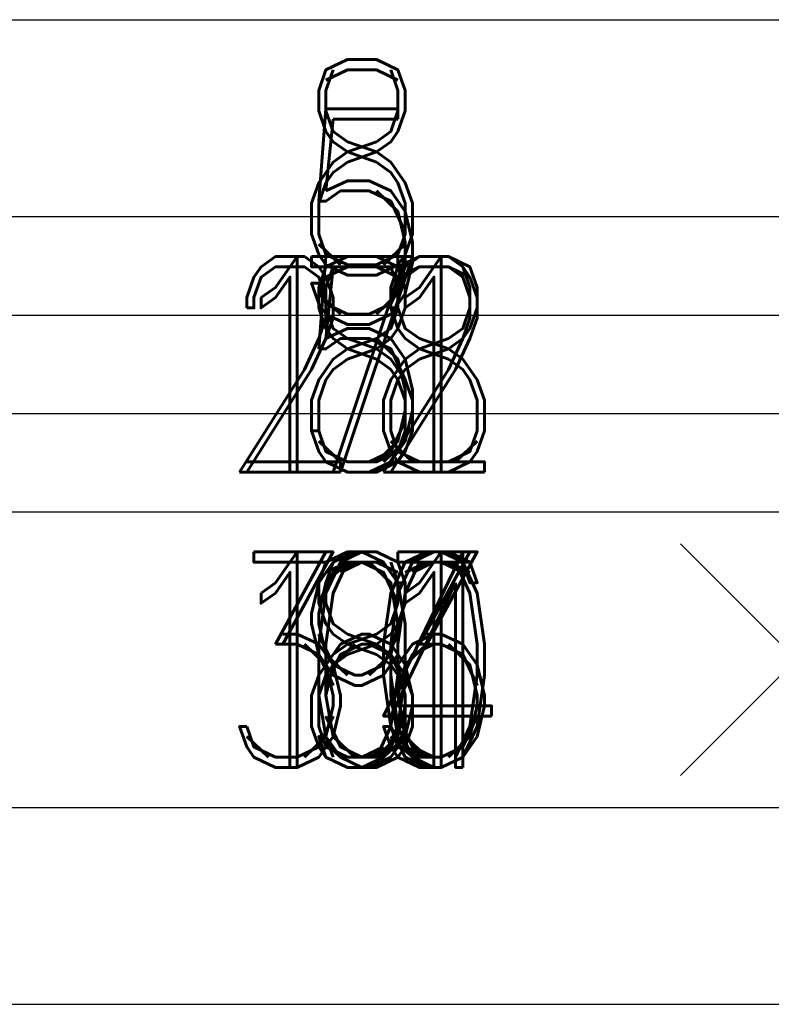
# Model space of a CAD drawing. Extents: x -2 to 113, y -136 to 16.
# Tile 139 of 256: x 78.19 to 82.01, y -88.14 to -83.14. Entities that reach past the tile are written whole.
import ezdxf
from ezdxf.enums import TextEntityAlignment as Align

# ---------------------------------------------------------------- set-up
doc = ezdxf.new("R2010")
doc.units = 0
doc.header["$MEASUREMENT"] = 0
doc.linetypes.add('SOLID', pattern=[0])
doc.layers.get('0').update_dxf_attribs({"linetype": 'SOLID'})
for name, color, linetype in [('10', 7, 'SOLID'), ('12', 7, 'SOLID'), ('14', 7, 'SOLID'), ('16', 7, 'SOLID'), ('18', 7, 'SOLID'), ('2', 7, 'SOLID'), ('20', 7, 'SOLID'), ('22', 7, 'SOLID'), ('24', 7, 'SOLID'), ('26', 7, 'SOLID'), ('27', 7, 'SOLID'), ('29', 7, 'SOLID'), ('30', 7, 'SOLID'), ('39', 7, 'SOLID'), ('4', 7, 'SOLID'), ('41', 7, 'SOLID'), ('43', 7, 'SOLID'), ('50', 7, 'SOLID'), ('52', 7, 'SOLID'), ('54', 7, 'SOLID'), ('57', 7, 'SOLID'), ('59', 7, 'SOLID'), ('6', 7, 'SOLID'), ('61', 7, 'SOLID'), ('63', 7, 'SOLID'), ('65', 7, 'SOLID'), ('67', 7, 'SOLID'), ('8', 7, 'SOLID')]:
    doc.layers.add(name, color=color, linetype=linetype)
doc.styles.add('ROMAND', font='romand', dxfattribs={"height": 1})

# ---------------------------------------------------------------- blocks, each defined once
blk = doc.blocks.new('DMK_19')
at = {"color": 7, "linetype": 'SOLID'}
for points in [[(-50, -50), (50, 50)], [(50, -50), (-50, 50)]]:
    blk.add_lwpolyline(points, dxfattribs=at)

msp = doc.modelspace()

# ---------------------------------------------------------------- linework, layer by layer
at = {"layer": '10', "color": 7, "linetype": 'SOLID'}
for points in [[(60.0766, -85.6385), (82.1354, -85.6385)], [(60.0766, -87.1385), (82.1354, -87.1385)]]:
    msp.add_lwpolyline(points, dxfattribs=at)
at = {"layer": '12', "color": 7, "linetype": 'SOLID'}
for points in [[(60.0766, -84.1385), (82.1354, -84.1385)], [(60.0766, -85.6385), (82.1354, -85.6385)]]:
    msp.add_lwpolyline(points, dxfattribs=at)
at = {"layer": '14', "color": 7, "linetype": 'SOLID'}
for points in [[(60.0766, -84.1385), (82.1354, -84.1385)], [(60.0766, -85.6385), (82.1354, -85.6385)]]:
    msp.add_lwpolyline(points, dxfattribs=at)
at = {"layer": '16', "color": 7, "linetype": 'SOLID'}
for points in [[(60.0766, -83.1385), (82.1354, -83.1385)], [(60.0766, -85.1385), (82.1354, -85.1385)]]:
    msp.add_lwpolyline(points, dxfattribs=at)
at = {"layer": '18', "color": 7, "linetype": 'SOLID'}
for points in [[(60.0766, -85.6385), (82.1354, -85.6385)], [(60.0766, -87.1385), (82.1354, -87.1385)]]:
    msp.add_lwpolyline(points, dxfattribs=at)
at = {"layer": '2', "color": 7, "linetype": 'SOLID'}
for points in [[(60.0766, -84.1385), (82.1354, -84.1385)], [(60.0766, -85.6385), (82.1354, -85.6385)]]:
    msp.add_lwpolyline(points, dxfattribs=at)
at = {"layer": '20', "color": 7, "linetype": 'SOLID'}
for points in [[(60.0766, -84.1385), (82.1354, -84.1385)], [(60.0766, -85.6385), (82.1354, -85.6385)]]:
    msp.add_lwpolyline(points, dxfattribs=at)
at = {"layer": '22', "color": 7, "linetype": 'SOLID'}
for points in [[(60.0766, -85.6385), (82.1354, -85.6385)], [(60.0766, -87.1385), (82.1354, -87.1385)]]:
    msp.add_lwpolyline(points, dxfattribs=at)
at = {"layer": '24', "color": 7, "linetype": 'SOLID'}
for points in [[(60.0766, -85.6385), (82.1354, -85.6385)], [(60.0766, -87.1385), (82.1354, -87.1385)]]:
    msp.add_lwpolyline(points, dxfattribs=at)
at = {"layer": '26', "color": 7, "linetype": 'SOLID'}
for points in [[(60.0766, -84.1385), (82.1354, -84.1385)], [(60.0766, -85.6385), (82.1354, -85.6385)]]:
    msp.add_lwpolyline(points, dxfattribs=at)
at = {"layer": '27', "color": 7, "linetype": 'SOLID'}
for points in [[(60.0766, -83.1385), (82.1354, -83.1385)], [(60.0766, -84.6385), (82.1354, -84.6385)], [(60.0766, -88.1385), (82.1354, -88.1385)]]:
    msp.add_lwpolyline(points, dxfattribs=at)
at = {"layer": '29', "color": 7, "linetype": 'SOLID'}
for points in [[(60.0766, -84.1385), (82.1354, -84.1385)], [(60.0766, -85.6385), (82.1354, -85.6385)]]:
    msp.add_lwpolyline(points, dxfattribs=at)
at = {"layer": '30', "color": 7, "linetype": 'SOLID'}
for points in [[(60.0766, -85.6385), (82.1354, -85.6385)], [(60.0766, -87.1385), (82.1354, -87.1385)]]:
    msp.add_lwpolyline(points, dxfattribs=at)
at = {"layer": '39', "color": 7, "linetype": 'SOLID'}
for points in [[(60.0766, -85.6385), (82.1354, -85.6385)], [(60.0766, -87.1385), (82.1354, -87.1385)]]:
    msp.add_lwpolyline(points, dxfattribs=at)
at = {"layer": '4', "color": 7, "linetype": 'SOLID'}
for points in [[(60.0766, -84.1385), (82.1354, -84.1385)], [(60.0766, -85.6385), (82.1354, -85.6385)]]:
    msp.add_lwpolyline(points, dxfattribs=at)
at = {"layer": '41', "color": 7, "linetype": 'SOLID'}
for points in [[(60.0766, -85.6385), (82.1354, -85.6385)], [(60.0766, -87.1385), (82.1354, -87.1385)]]:
    msp.add_lwpolyline(points, dxfattribs=at)
at = {"layer": '43', "color": 7, "linetype": 'SOLID'}
for points in [[(60.0766, -85.6385), (82.1354, -85.6385)], [(60.0766, -87.1385), (82.1354, -87.1385)]]:
    msp.add_lwpolyline(points, dxfattribs=at)
at = {"layer": '50', "color": 7, "linetype": 'SOLID'}
for points in [[(60.0766, -84.1385), (82.1354, -84.1385)], [(60.0766, -85.6385), (82.1354, -85.6385)]]:
    msp.add_lwpolyline(points, dxfattribs=at)
at = {"layer": '52', "color": 7, "linetype": 'SOLID'}
for points in [[(60.0766, -85.6385), (82.1354, -85.6385)], [(60.0766, -87.1385), (82.1354, -87.1385)]]:
    msp.add_lwpolyline(points, dxfattribs=at)
at = {"layer": '54', "color": 7, "linetype": 'SOLID'}
for points in [[(60.0766, -84.1385), (82.1354, -84.1385)], [(60.0766, -85.6385), (82.1354, -85.6385)]]:
    msp.add_lwpolyline(points, dxfattribs=at)
at = {"layer": '57', "color": 7, "linetype": 'SOLID'}
for points in [[(60.0766, -85.6385), (82.1354, -85.6385)], [(60.0766, -87.1385), (82.1354, -87.1385)]]:
    msp.add_lwpolyline(points, dxfattribs=at)
at = {"layer": '59', "color": 7, "linetype": 'SOLID'}
for points in [[(60.0766, -85.6385), (82.1354, -85.6385)], [(60.0766, -87.1385), (82.1354, -87.1385)]]:
    msp.add_lwpolyline(points, dxfattribs=at)
at = {"layer": '6', "color": 7, "linetype": 'SOLID'}
for points in [[(60.0766, -85.6385), (82.1354, -85.6385)], [(60.0766, -87.1385), (82.1354, -87.1385)]]:
    msp.add_lwpolyline(points, dxfattribs=at)
at = {"layer": '61', "color": 7, "linetype": 'SOLID'}
for points in [[(60.0766, -85.6385), (82.1354, -85.6385)], [(60.0766, -87.1385), (82.1354, -87.1385)]]:
    msp.add_lwpolyline(points, dxfattribs=at)
at = {"layer": '63', "color": 7, "linetype": 'SOLID'}
for points in [[(60.0766, -85.6385), (82.1354, -85.6385)], [(60.0766, -87.1385), (82.1354, -87.1385)]]:
    msp.add_lwpolyline(points, dxfattribs=at)
at = {"layer": '65', "color": 7, "linetype": 'SOLID'}
for points in [[(60.0766, -84.1385), (82.1354, -84.1385)], [(60.0766, -85.6385), (82.1354, -85.6385)]]:
    msp.add_lwpolyline(points, dxfattribs=at)
at = {"layer": '67', "color": 7, "linetype": 'SOLID'}
for points in [[(60.0766, -84.1385), (82.1354, -84.1385)], [(60.0766, -85.6385), (82.1354, -85.6385)]]:
    msp.add_lwpolyline(points, dxfattribs=at)
at = {"layer": '8', "color": 7, "linetype": 'SOLID'}
for points in [[(60.0766, -84.1385), (82.1354, -84.1385)], [(60.0766, -85.6385), (82.1354, -85.6385)]]:
    msp.add_lwpolyline(points, dxfattribs=at)

# ---------------------------------------------------------------- block references
at = {"layer": '10', "xscale": 0.01176470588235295, "yscale": 0.01176470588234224, "zscale": 14.70588235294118}
msp.add_blockref('DMK_19', (82.1354, -86.3885), dxfattribs=at)
msp.add_blockref('DMK_19', (82.1354, -86.3885), dxfattribs=at)
at = {"layer": '6', "xscale": 0.01176470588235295, "yscale": 0.01176470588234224, "zscale": 14.70588235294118}
msp.add_blockref('DMK_19', (82.1354, -86.3885), dxfattribs=at)
msp.add_blockref('DMK_19', (82.1354, -86.3885), dxfattribs=at)

# ---------------------------------------------------------------- texts
at = {"layer": '10', "color": 7, "style": 'ROMAND', "width": 0.78}
msp.add_text('30', height=1.09412, dxfattribs=at).set_placement((79.9295, -86.3885), align=Align.MIDDLE_CENTER)
at = {"layer": '12', "color": 7, "style": 'ROMAND', "width": 0.78}
msp.add_text('11', height=1.09412, dxfattribs=at).set_placement((79.9295, -84.8885), align=Align.MIDDLE_CENTER)
at = {"layer": '14', "color": 7, "style": 'ROMAND', "width": 0.78}
msp.add_text('8', height=1.0941, dxfattribs=at).set_placement((79.9295, -84.8885), align=Align.MIDDLE_CENTER)
at = {"layer": '16', "color": 7, "style": 'ROMAND', "width": 0.78}
msp.add_text('5', height=1.0941, dxfattribs=at).set_placement((79.9295, -84.1385), align=Align.MIDDLE_CENTER)
at = {"layer": '18', "color": 7, "style": 'ROMAND', "width": 0.78}
msp.add_text('13', height=1.09412, dxfattribs=at).set_placement((79.9295, -86.3885), align=Align.MIDDLE_CENTER)
at = {"layer": '2', "color": 7, "style": 'ROMAND', "width": 0.78}
msp.add_text('7', height=1.0941, dxfattribs=at).set_placement((79.9295, -84.8885), align=Align.MIDDLE_CENTER)
at = {"layer": '20', "color": 7, "style": 'ROMAND', "width": 0.78}
msp.add_text('28', height=1.09412, dxfattribs=at).set_placement((79.9295, -84.8885), align=Align.MIDDLE_CENTER)
at = {"layer": '22', "color": 7, "style": 'ROMAND', "width": 0.78}
msp.add_text('6', height=1.0941, dxfattribs=at).set_placement((79.9295, -86.3885), align=Align.MIDDLE_CENTER)
at = {"layer": '24', "color": 7, "style": 'ROMAND', "width": 0.78}
msp.add_text('14', height=1.09412, dxfattribs=at).set_placement((79.9295, -86.3885), align=Align.MIDDLE_CENTER)
at = {"layer": '26', "color": 7, "style": 'ROMAND', "width": 0.78}
msp.add_text('5', height=1.0941, dxfattribs=at).set_placement((79.9295, -84.8885), align=Align.MIDDLE_CENTER)
at = {"layer": '27', "color": 7, "style": 'ROMAND', "width": 0.78}
msp.add_text('8', height=1.0941, dxfattribs=at).set_placement((79.9295, -83.8885), align=Align.MIDDLE_CENTER)
at = {"layer": '29', "color": 7, "style": 'ROMAND', "width": 0.78}
msp.add_text('7', height=1.0941, dxfattribs=at).set_placement((79.9295, -84.8885), align=Align.MIDDLE_CENTER)
at = {"layer": '30', "color": 7, "style": 'ROMAND', "width": 0.78}
msp.add_text('6', height=1.0941, dxfattribs=at).set_placement((79.9295, -86.3885), align=Align.MIDDLE_CENTER)
at = {"layer": '39', "color": 7, "style": 'ROMAND', "width": 0.78}
msp.add_text('8', height=1.0941, dxfattribs=at).set_placement((79.9295, -86.3885), align=Align.MIDDLE_CENTER)
at = {"layer": '4', "color": 7, "style": 'ROMAND', "width": 0.78}
msp.add_text('12', height=1.09412, dxfattribs=at).set_placement((79.9295, -84.8885), align=Align.MIDDLE_CENTER)
at = {"layer": '41', "color": 7, "style": 'ROMAND', "width": 0.78}
msp.add_text('11', height=1.09412, dxfattribs=at).set_placement((79.9295, -86.3885), align=Align.MIDDLE_CENTER)
at = {"layer": '43', "color": 7, "style": 'ROMAND', "width": 0.78}
msp.add_text('11', height=1.09412, dxfattribs=at).set_placement((79.9295, -86.3885), align=Align.MIDDLE_CENTER)
at = {"layer": '50', "color": 7, "style": 'ROMAND', "width": 0.78}
msp.add_text('8', height=1.0941, dxfattribs=at).set_placement((79.9295, -84.8885), align=Align.MIDDLE_CENTER)
at = {"layer": '52', "color": 7, "style": 'ROMAND', "width": 0.78}
msp.add_text('9', height=1.0941, dxfattribs=at).set_placement((79.9295, -86.3885), align=Align.MIDDLE_CENTER)
at = {"layer": '54', "color": 7, "style": 'ROMAND', "width": 0.78}
msp.add_text('8', height=1.0941, dxfattribs=at).set_placement((79.9295, -84.8885), align=Align.MIDDLE_CENTER)
at = {"layer": '57', "color": 7, "style": 'ROMAND', "width": 0.78}
msp.add_text('10', height=1.09412, dxfattribs=at).set_placement((79.9295, -86.3885), align=Align.MIDDLE_CENTER)
at = {"layer": '59', "color": 7, "style": 'ROMAND', "width": 0.78}
msp.add_text('8', height=1.0941, dxfattribs=at).set_placement((79.9295, -86.3885), align=Align.MIDDLE_CENTER)
at = {"layer": '6', "color": 7, "style": 'ROMAND', "width": 0.78}
msp.add_text('16', height=1.09412, dxfattribs=at).set_placement((79.9295, -86.3885), align=Align.MIDDLE_CENTER)
at = {"layer": '61', "color": 7, "style": 'ROMAND', "width": 0.78}
msp.add_text('11', height=1.09412, dxfattribs=at).set_placement((79.9295, -86.3885), align=Align.MIDDLE_CENTER)
at = {"layer": '63', "color": 7, "style": 'ROMAND', "width": 0.78}
msp.add_text('10', height=1.09412, dxfattribs=at).set_placement((79.9295, -86.3885), align=Align.MIDDLE_CENTER)
at = {"layer": '65', "color": 7, "style": 'ROMAND', "width": 0.78}
msp.add_text('7', height=1.0941, dxfattribs=at).set_placement((79.9295, -84.8885), align=Align.MIDDLE_CENTER)
at = {"layer": '67', "color": 7, "style": 'ROMAND', "width": 0.78}
msp.add_text('7', height=1.0941, dxfattribs=at).set_placement((79.9295, -84.8885), align=Align.MIDDLE_CENTER)
at = {"layer": '8', "color": 7, "style": 'ROMAND', "width": 0.78}
msp.add_text('5', height=1.0941, dxfattribs=at).set_placement((79.9295, -84.8885), align=Align.MIDDLE_CENTER)

doc.saveas('drawing.dxf')
